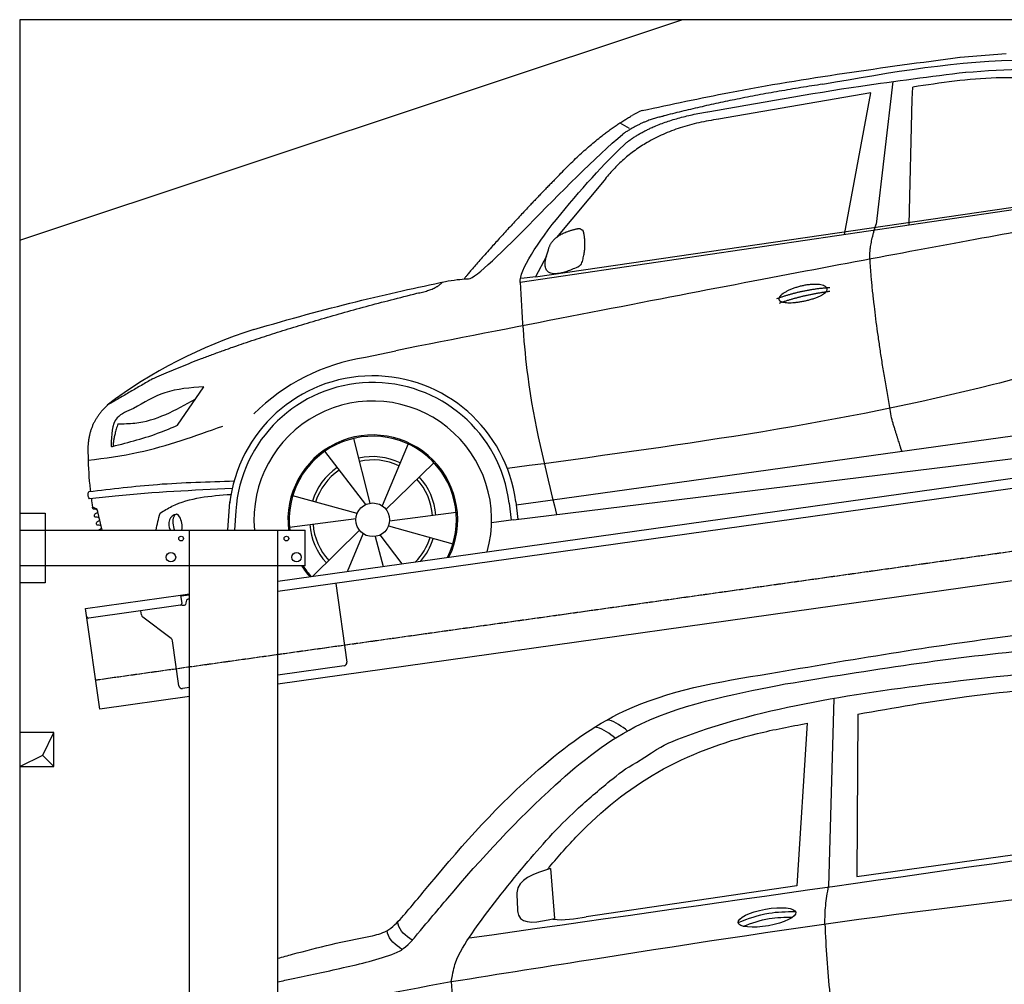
# Model space of a CAD drawing. Header units: millimetres. Extents: x 200 to 6000, y 125 to 5350.
# Tile 2 of 3: x 200 to 3100, y 2508 to 5350. Entities that reach past the tile are written whole.
import ezdxf

# ---------------------------------------------------------------- set-up
doc = ezdxf.new("R2010")
doc.units = ezdxf.units.MM
doc.linetypes.add('GEN3', pattern=[6.25, 5, -1.25])
for name, color, linetype in [('3', 6, 'GEN3'), ('BREAKTHROUGH', 1, 'Continuous'), ('CAR', 1, 'Continuous'), ('SICHTBARE_KANTEN_DIN_', 7, 'Continuous')]:
    doc.layers.add(name, color=color, linetype=linetype)
doc.layers.add('AM_0', color=7, linetype='Continuous', lineweight=50)

# ---------------------------------------------------------------- blocks, each defined once
blk = doc.blocks.new('car_150_')
at = {"layer": 'CAR'}
for p, q in [((6993.7, 5277.2), (7129.2, 5288.8)), ((6796.4, 5203.8), (6750.1, 4783)), ((6731.9, 5170.4), (6283.3, 5089.2)), ((6657.9, 4752.4), (6731.9, 5170.4)), ((6853.7, 5152.6), (6855.4, 5188)), ((6848, 4782.8), (6853.7, 5152.6)), ((5993.7, 5075.5), (6021.3, 5060)), ((5703.5, 4603.8), (7806, 4931.3)), ((5748.6, 4619.9), (7887.1, 4949.3)), ((5948.1, 4905.6), (5809.7, 4736.5)), ((5780.5, 4681.2), (5748.6, 4619.9)), ((5748.6, 4619.9), (5707.7, 4614.5)), ((5249.2, 4379.1), (5338.8, 4399.4)), ((4697.5, 4174.8), (4774.2, 4288.5)), ((7646, 4233.7), (5761.2, 3956.2)), ((5689.3, 3904.2), (7721.3, 4169.7)), ((5267.2, 3949.5), (5216.9, 4139.6)), ((5377, 4125.1), (5302.6, 3941.6)), ((5131.5, 4101.3), (5253.2, 3945.1)), ((5313.4, 3931.7), (5452.9, 4070.3)), ((5734.4, 4063.7), (5670.2, 4054.4)), ((4848.5, 3866.9), (4853.3, 3950.1)), ((5228.7, 3918.3), (5038.9, 3969.8)), ((5676.1, 3953), (5682.6, 3903)), ((5695.3, 3956.7), (5702.3, 3904.6)), ((5761.2, 3956.2), (5696.7, 3946.7)), ((4463, 3925.5), (4449.3, 3931.7)), ((4478.1, 3864), (4463, 3925.5)), ((4871, 3924.2), (4867.7, 3867.1)), ((5520.5, 3924.4), (5324.3, 3897.1)), ((5029.4, 3876.7), (5225.5, 3904)), ((5689.3, 3904.2), (5624.9, 3894.7)), ((5693.6, 3903), (5693.4, 3904.4)), ((5236.4, 3869.4), (5098.3, 3732.1)), ((5201.8, 3747.5), (5247.2, 3859.5)), ((5321.2, 3882.8), (5511, 3831.3)), ((5282.7, 3851.6), (5306.1, 3763)), ((5362.6, 3771.4), (5296.6, 3856))]:
    blk.add_line(p, q, dxfattribs=at)
blk.add_circle((5274.9, 3900.5), 49.6, dxfattribs=at)
for centre, radius, start, end in [((6122, 4949.8), 174.5, 111.2882, 121.9546), ((5356.2, 3104.6), 1422.1, 107.8766, 127.519), ((5347.7, 3787.7), 599.5, 99.4563, 135.2463), ((5274.9, 3900.5), 424.2, 7.6054, 174.1435), ((5274.9, 3900.5), 404.6, 7.4461, 176.652), ((5274.9, 3900.5), 350, 344.7595, 185.4081), ((5274.9, 3900.5), 250, 334.2204, 187.3999), ((5274.9, 3900.5), 246.4, 333.6424, 187.5031), ((5274.9, 3900.5), 186.2, 64.7762, 103.2667), ((5274.9, 3900.5), 176.5, 64.6018, 103.1816), ((5274.9, 3900.5), 186.2, 124.7762, 163.2667), ((5274.9, 3900.5), 176.5, 124.6018, 163.1816), ((5274.9, 3900.5), 176.5, 4.6018, 43.1816), ((5274.9, 3900.5), 186.2, 4.7762, 43.2667), ((5274.9, 3900.5), 176.5, 184.6018, 223.1816), ((5274.9, 3900.5), 186.2, 184.7762, 223.2667), ((5274.9, 3900.5), 176.5, 315.6124, 343.1816), ((5274.9, 3900.5), 186.2, 319.3932, 343.2667), ((5274.9, 3900.5), 250, 213.2019, 222.6786), ((5274.9, 3900.5), 246.4, 213.7482, 223.2566), ((5274.9, 3900.5), 350, 217.4387, 217.626)]:
    blk.add_arc(centre, radius, start, end, dxfattribs=at)
for centre, major_axis, ratio, start_param, end_param in [((4699.7, 3882.5), (4.4, -29.4), 0.870747, 3.078863, 5.190641), ((4699.8, 3882.5), (-4.4, 29.6), 0.439627, 4.05108, 8.39242), ((4699.7, 3882.6), (4.4, -29.5), 0.784824, 3.019947, 3.143719)]:
    blk.add_ellipse(centre, major_axis=major_axis, ratio=ratio, start_param=start_param, end_param=end_param, dxfattribs=at)
for points, degree, knots in [([(6058.7, 5112.4), (6144.2, 5131.5), (6453.2, 5200.5), (6766.8, 5245), (6993.6, 5277.2)], 3, [0, 0, 0, 0, 262.813629, 949.636575, 949.636575, 949.636575, 949.636575]), ([(6590.3, 5194.3), (6790.1, 5231.4), (7055.2, 5280.6), (7323.2, 5267.8), (7389.2, 5264.7)], 3, [0, 0, 0, 0, 605.994997, 803.781644, 803.781644, 803.781644, 803.781644]), ([(7010.2, 5233), (7130.8, 5242.4), (7438, 5266.3), (7702.5, 5100), (7863.2, 4999)], 3, [0, 0, 0, 0, 355.261483, 904.814862, 904.814862, 904.814862, 904.814862]), ([(6252.1, 5110.1), (6401.8, 5138.2), (6653.7, 5185.6), (6907.8, 5219.4), (7011, 5233.1)], 3, [0, 0, 0, 0, 456.745059, 768.877533, 768.877533, 768.877533, 768.877533]), ([(7280.4, 5213.4), (7220.4, 5216.3), (7078, 5223.2), (6937, 5200.9), (6855.4, 5188)], 3, [0, 0, 0, 0, 179.578451, 426.729981, 426.729981, 426.729981, 426.729981]), ([(5483, 4604.3), (5494.7, 4606.5), (5516.1, 4610.4), (5537.7, 4612.2), (5547.5, 4613)], 3, [0, 0, 0, 0, 35.619977, 65.088393, 65.088393, 65.088393, 65.088393]), ([(5703.5, 4603.8), (5709.3, 4511.2), (5723.7, 4280), (5781.3, 4055.4), (5815.9, 3920.7)], 3, [0, 0, 0, 0, 277.59112, 693.570767, 693.570767, 693.570767, 693.570767]), ([(6465.7, 4559.3), (6463.6, 4567.3), (6482, 4586.6), (6560.8, 4618.6), (6657.6, 4599.5), (6576.9, 4555.6), (6492.9, 4543.8), (6467.7, 4551.3), (6465.7, 4559.3)], 5, [0, 0, 0, 0, 0, 0, 0.300106, 0.500106, 0.700106, 1, 1, 1, 1, 1, 1]), ([(7654.8, 4478.5), (7470.6, 4420.5), (6844.5, 4223.3), (6193.7, 4129.8), (5734.4, 4063.7)], 3, [0, 0, 0, 0, 579.00444, 1967.110779, 1967.110779, 1967.110779, 1967.110779]), ([(4774.2, 4288.5), (4734.9, 4285.3), (4660.9, 4279.4), (4597.6, 4240.9), (4567.9, 4222.9)], 3, [0, 0, 0, 0, 116.380747, 219.102854, 219.102854, 219.102854, 219.102854]), ([(4521.8, 4177.7), (4538.5, 4177.9), (4619.5, 4178.7), (4691.9, 4219.3), (4749.3, 4251.6)], 3, [0, 0, 0, 0, 49.860743, 241.440865, 241.440865, 241.440865, 241.440865]), ([(4567.9, 4222.9), (4549.3, 4215.3), (4503.1, 4196.4), (4503, 4144.5), (4502.9, 4113.4)], 3, [0, 0, 0, 0, 55.914644, 138.985336, 138.985336, 138.985336, 138.985336]), ([(4435.2, 4069.4), (4484.9, 4076.4), (4620.6, 4095.5), (4749.3, 4143.2), (4831, 4173.4)], 3, [0, 0, 0, 0, 150.106975, 410.193991, 410.193991, 410.193991, 410.193991]), ([(4506.8, 4110.9), (4554.4, 4123.4), (4619.5, 4140.5), (4680.9, 4167.5), (4697.5, 4174.8)], 3, [0, 0, 0, 0, 147.159719, 201.348086, 201.348086, 201.348086, 201.348086]), ([(4434.3, 4093), (4435.5, 4060.6), (4436.9, 4022.1), (4441.6, 3983.8), (4442.4, 3977.7)], 3, [0, 0, 0, 0, 97.108013, 115.616313, 115.616313, 115.616313, 115.616313]), ([(4502.9, 4113.4), (4502.8, 4112.3), (4502.6, 4109.8), (4505.2, 4110.5), (4506.8, 4110.9)], 3, [0, 0, 0, 0, 2.598862, 6.284951, 6.284951, 6.284951, 6.284951]), ([(4437.7, 3977.1), (4505, 3985.7), (4647.1, 4004), (4790.2, 4009.1), (4865.6, 4011.8)], 3, [0, 0, 0, 0, 203.297538, 429.475842, 429.475842, 429.475842, 429.475842]), ([(4439.9, 3955.5), (4438, 3959.3), (4434.5, 3966.3), (4436.7, 3973.7), (4437.7, 3977.1)], 3, [0, 0, 0, 0, 12.224254, 22.465372, 22.465372, 22.465372, 22.465372]), ([(4860.2, 3989.6), (4745.2, 3983.2), (4604.7, 3975.4), (4465.2, 3958.6), (4439.9, 3955.5)], 3, [0, 0, 0, 0, 345.382791, 421.716813, 421.716813, 421.716813, 421.716813]), ([(4648.5, 3915.5), (4659.8, 3922.6), (4721.6, 3961.3), (4796, 3967.3), (4856.8, 3972.2)], 3, [0, 0, 0, 0, 39.727462, 217.617343, 217.617343, 217.617343, 217.617343]), ([(4452, 3925), (4451.6, 3925.3), (4449.8, 3926.3), (4449.6, 3929.2), (4449.4, 3931.1), (4449.3, 3931.7)], 3, [0, 0, 0, 0, 1.427923, 5.828292, 7.478143, 7.478143, 7.478143, 7.478143]), ([(4455.1, 3908.2), (4455.8, 3910.1), (4457.4, 3914.2), (4466.6, 3914.3), (4462.3, 3926.1), (4455.8, 3925.4), (4452, 3925)], 3, [0, 0, 0, 0, 5.656821, 12.3267, 20.012637, 30.346325, 30.346325, 30.346325, 30.346325]), ([(4457.8, 3901.6), (4457.4, 3901.8), (4455.6, 3902.8), (4455.4, 3905.7), (4455.1, 3907.7), (4455.1, 3908.2)], 3, [0, 0, 0, 0, 1.427923, 5.828292, 7.478143, 7.478143, 7.478143, 7.478143]), ([(4461, 3884.9), (4461.7, 3886.7), (4463.2, 3890.7), (4472.4, 3890.8), (4468.1, 3902.7), (4461.5, 3902), (4457.8, 3901.6)], 3, [0, 0, 0, 0, 5.495934, 12.165813, 19.85175, 30.185438, 30.185438, 30.185438, 30.185438]), ([(4463.7, 3878.2), (4463.2, 3878.5), (4461.5, 3879.5), (4461.3, 3882.4), (4461, 3884.3), (4461, 3884.9)], 3, [0, 0, 0, 0, 1.427923, 5.828292, 7.478143, 7.478143, 7.478143, 7.478143]), ([(4467.9, 3864), (4468.3, 3864.8), (4470.3, 3867.4), (4478.3, 3867.4), (4474, 3879.3), (4467.4, 3878.6), (4463.7, 3878.2)], 3, [2.682731, 2.682731, 2.682731, 2.682731, 5.656821, 12.3267, 20.012637, 30.346325, 30.346325, 30.346325, 30.346325])]:
    blk.add_open_spline(points, degree=degree, knots=knots, dxfattribs=at)
for points, degree in [([(6590.3, 5194.3), (6342.2, 5155.3), (6121.6, 5097.1)], 2), ([(6013, 5017.6), (6096.2, 5083.6), (6251.3, 5110.3)], 2), ([(5803.2, 4907.4), (5922.7, 5036.5), (6029.7, 5097.9)], 2), ([(6284.4, 5088.8), (6061.8, 5056.7), (5948.1, 4905.6)], 2), ([(6123.2, 5096.2), (6065.8, 5086.5), (6002.6, 5043)], 2), ([(5547.5, 4613), (5577.3, 4598.4), (5843.2, 4907.6), (6002.6, 5043)], 3), ([(5703.8, 4603.3), (5695, 4674.1), (5922.8, 4934.4), (6013, 5017.6)], 3), ([(5803.2, 4907.4), (5732.5, 4835), (5644.3, 4736.7), (5532.9, 4612.6), (5539.4, 4612.3)], 4), ([(7979.4, 4899), (7725, 4888.3), (5338.8, 4399.4)], 2), ([(5837.6, 4753), (5865, 4763.1), (5877.9, 4763.9)], 2), ([(5877.9, 4763.9), (5884.9, 4758.8), (5887.3, 4759.1)], 2), ([(5883.9, 4659.5), (5901.1, 4713.7), (5887.3, 4759.1)], 2), ([(6732.8, 4687.3), (6731.1, 4718.4), (6750.1, 4783)], 2), ([(5785.9, 4700), (5794.1, 4735.6), (5837.6, 4753)], 2), ([(5871.8, 4649.8), (5747.2, 4591.7), (5785.9, 4700)], 2), ([(6803, 4201), (6743.7, 4508.9), (6732.8, 4687.3)], 2), ([(5871.8, 4649.8), (5877.4, 4652.5), (5883.9, 4659.5)], 2), ([(4919.6, 4458.1), (5131.9, 4523.6), (5319.2, 4569), (5483, 4604.3)], 3), ([(5399.6, 4569.1), (5453.7, 4579.5), (5474.4, 4601.9)], 2), ([(6460.2, 4561.7), (6532.3, 4589.4), (6615.8, 4595.9)], 2), ([(6467.2, 4548.7), (6538.3, 4574), (6615.5, 4584.7)], 2), ([(4622.5, 4310.5), (4903.3, 4440.5), (5399.6, 4569.1)], 2), ([(4622.5, 4310.5), (4492.9, 4233.7)], 1), ([(4492.9, 4233.7), (4430.6, 4178.8), (4434.3, 4093)], 2), ([(4521.8, 4177.7), (4507.9, 4132), (4508.6, 4113.8)], 2), ([(6803, 4201), (6822.6, 4138.3), (6831.4, 4112.8)], 2), ([(4508.6, 4113.8), (4511.9, 4114.1), (4510.2, 4111.7)], 2), ([(4445.5, 3956.2), (4446.7, 3948), (4448, 3939.9), (4449.3, 3931.7)], 3), ([(4637.5, 3865.3), (4639.1, 3881.6), (4643.8, 3898.6), (4648.5, 3915.5)], 3)]:
    blk.add_open_spline(points, degree=degree, dxfattribs=at)
blk = doc.blocks.new('CAR_EG')
at = {"layer": 'CAR'}
for p, q in [((33784.9, 2644.9), (33768.8, 2090.9)), ((33855.2, 2598.7), (33852.2, 2120.1)), ((33705.9, 2571.9), (33676, 2092.9)), ((33852.2, 2120.1), (34567.6, 2220.6)), ((32950.4, 2144.1), (32961.3, 1996.3)), ((33676, 2092.9), (33055.3, 2001.9)), ((32851.3, 2067.7), (32852.3, 2023.4))]:
    blk.add_line(p, q, dxfattribs=at)
blk.add_ellipse((33587.4, 1999.8), major_axis=(-85, -15.3), ratio=0.28676, dxfattribs=at)
for points, knots in [([(33596.2, 2718.6), (33833.8, 2759.2), (34248.6, 2830.2), (34671.7, 2869.7), (34851.8, 2870.2)], [0, 0, 0, 0, 724.09838, 1264.268143, 1264.268143, 1264.268143, 1264.268143]), ([(33641.3, 2687.7), (33888.6, 2727.9), (34289.4, 2793.1), (34696.2, 2808.8), (34851.8, 2807)], [0, 0, 0, 0, 750.99467, 1217.35525, 1217.35525, 1217.35525, 1217.35525]), ([(33203.6, 2456.4), (33274.2, 2503.5), (33505.2, 2604.9), (34003.4, 2687.4), (34469.5, 2730.1), (34567.3, 2738.8)], [0, 0, 0, 0, 57.768711, 889.406275, 1467.79431, 1467.79431, 1467.79431, 1467.79431]), ([(32511.9, 1999.5), (32540.7, 2032.1), (32664.8, 2185.7), (32868.8, 2412.1), (33192.2, 2651), (33443.2, 2694.1), (33596.2, 2718.6)], [50.344413, 50.344413, 50.344413, 50.344413, 177.37825, 645.222843, 958.928175, 1403.607995, 1403.607995, 1403.607995, 1403.607995]), ([(32539, 1928.3), (32594.1, 1993.3), (32717.5, 2142.3), (32922, 2364), (33233.9, 2614.9), (33520.5, 2663.7), (33641.3, 2687.7)], [50.344413, 50.344413, 50.344413, 50.344413, 177.37825, 645.222843, 958.928175, 1403.607995, 1403.607995, 1403.607995, 1403.607995]), ([(33855.2, 2598.7), (33961.7, 2617.6), (34195, 2659.1), (34431.3, 2677.8), (34559.8, 2688)], [0, 0, 0, 0, 324.185882, 710.565468, 710.565468, 710.565468, 710.565468]), ([(33176.9, 2549.1), (33159.7, 2562.5), (33141.5, 2576.8), (33119.6, 2581.7), (33118.4, 2582)], [0, 0, 0, 0, 63.592448, 67.287293, 67.287293, 67.287293, 67.287293]), ([(32947, 2148.7), (32974.2, 2180.2), (33066.6, 2287.5), (33261.9, 2444.9), (33504.8, 2534.1), (33657, 2562.7), (33705.9, 2571.9)], [0, 0, 0, 0, 124.967161, 424.753108, 740.250919, 889.487182, 889.487182, 889.487182, 889.487182]), ([(33140.6, 2528.1), (33123.7, 2541.2), (33105.6, 2555.2), (33084, 2560.6), (33082.7, 2560.9)], [0, 0, 0, 0, 62.591131, 66.740772, 66.740772, 66.740772, 66.740772]), ([(32657.7, 1810.8), (32662.7, 1837.8), (32671, 1881.3), (32747.8, 1998.5), (32864.2, 2144.7), (32997.2, 2295.2), (33118.4, 2396.8), (33172.1, 2440.2), (33203.6, 2456.4)], [0, 0, 0, 0, 49.530978, 151.975748, 416.614123, 642.731173, 769.0417, 862.873828, 862.873828, 862.873828, 862.873828]), ([(32950.4, 2144.1), (32901.2, 2128.4), (32850.1, 2112.1), (32851.2, 2069.4), (32851.3, 2067.7)], [0, 0, 0, 0, 122.1456, 127.162483, 127.162483, 127.162483, 127.162483]), ([(32657.7, 1810.8), (32801.3, 1833.7), (33529.6, 1949.8), (34261.4, 2059.7), (34851.8, 2102.1)], [0, 0, 0, 0, 436.512598, 2212.794207, 2212.794207, 2212.794207, 2212.794207]), ([(33758.1, 1980.9), (33758.4, 1998.7), (33759.2, 2035.7), (33765.5, 2072.1), (33768.8, 2090.9)], [0, 0, 0, 0, 53.441715, 110.698869, 110.698869, 110.698869, 110.698869]), ([(32852.3, 2023.4), (32853.1, 2017.4), (32858.9, 1974.6), (32913.9, 1986.3), (32961.3, 1996.3)], [0, 0, 0, 0, 17.173154, 123.258066, 123.258066, 123.258066, 123.258066]), ([(33502.5, 1985.1), (33532.3, 1996.2), (33586.6, 2016.4), (33644.4, 2016.9), (33670.5, 2017.1)], [0, 0, 0, 0, 94.349912, 172.189199, 172.189199, 172.189199, 172.189199]), ([(32419.9, 1944.5), (32436.6, 1948.5), (32472.8, 1957.1), (32498.2, 1984.7), (32511.9, 1999.5)], [0, 0, 0, 0, 50.400381, 109.403718, 109.403718, 109.403718, 109.403718]), ([(32542.2, 1932.5), (32523.9, 1946.2), (32503.8, 1961.3), (32500.5, 1984.3), (32500.2, 1986.4)], [0, 0, 0, 0, 62.779001, 69.168935, 69.168935, 69.168935, 69.168935]), ([(33517.4, 1974), (33542.6, 1983.3), (33589.9, 1999.4), (33639.9, 2000.6), (33663.2, 2000.9)], [14.4466, 14.4466, 14.4466, 14.4466, 94.349912, 163.782287, 163.782287, 163.782287, 163.782287]), ([(33758.1, 1980.9), (33761.4, 1911.9), (33767.2, 1789.1), (33788.6, 1668), (33798, 1614.9)], [0, 0, 0, 0, 206.928271, 368.471033, 368.471033, 368.471033, 368.471033]), ([(32147.1, 1879.7), (32161.4, 1883.6), (32253.2, 1908.3), (32340.9, 1930.5), (32419.9, 1944.5)], [480.055163, 480.055163, 480.055163, 480.055163, 524.621583, 765.993096, 765.993096, 765.993096, 765.993096]), ([(32512.5, 1905.7), (32493.6, 1919.4), (32472.8, 1934.5), (32469.5, 1957.8), (32469.2, 1960)], [0, 0, 0, 0, 63.952186, 70.34212, 70.34212, 70.34212, 70.34212]), ([(32147.1, 1810.2), (32160.6, 1813.1), (32224.9, 1826.6), (32326.6, 1848.2), (32457.9, 1879.4), (32514.8, 1903.7), (32539, 1928.3)], [490.628989, 490.628989, 490.628989, 490.628989, 533.213795, 695.201858, 838.866463, 874.591058, 874.591058, 874.591058, 874.591058]), ([(32657.7, 1810.8), (32662, 1738.8), (32669.1, 1620.2), (32699.5, 1505.7), (32711.4, 1460.7)], [0, 0, 0, 0, 215.839891, 354.944954, 354.944954, 354.944954, 354.944954])]:
    blk.add_open_spline(points, degree=3, knots=knots, dxfattribs=at)
for points in [[(32710, 1939.3), (33423.9, 2040.7), (34137.9, 2142.1), (34851.8, 2243.5)], [(32947, 2148.7), (32945, 2146.1), (32942.9, 2143.6), (32940.9, 2141.1)], [(32957.3, 1994.6), (32988.8, 1990.5), (33022.1, 1996.2), (33055.3, 2001.9)], [(32147.1, 1692.4), (32311.6, 1747.3), (32484.7, 1779), (32657.7, 1810.8)]]:
    blk.add_open_spline(points, degree=3, dxfattribs=at)

msp = doc.modelspace()

# ---------------------------------------------------------------- linework, layer by layer
for p, q in [((200, 4700), (2150, 5350)), ((960.5, 3695.2), (3439.3, 4043.6)), ((3446.5, 4014.3), (960.5, 3664.9)), ((200.5, 3896.2), (275.5, 3896.2)), ((200.5, 3896.2), (275.5, 3896.2)), ((275.5, 3896.2), (275.5, 3691.2)), ((275.5, 3896.2), (275.5, 3691.2)), ((200.5, 3846.2), (1040.5, 3846.2)), ((700.5, 2226.2), (700.5, 3846.2)), ((960.5, 306.2), (960.5, 3846.2)), ((1040.5, 3741.2), (1040.5, 3846.2)), ((3665.2, 3772.4), (960.5, 3392.2)), ((1040.5, 3741.2), (200.5, 3741.2)), ((275.5, 3691.2), (200.5, 3691.2)), ((275.5, 3691.2), (200.5, 3691.2)), ((1131.2, 3688.9), (1163.8, 3457.2)), ((394.2, 3615.6), (674, 3654.9)), ((674, 3654.9), (700.5, 3658.6)), ((674, 3654.9), (677.5, 3630.2)), ((700.5, 3654.6), (674.5, 3651)), ((680.8, 3624.6), (685.7, 3625.3)), ((690, 3630.9), (689.8, 3631.9)), ((698.4, 3643.2), (700.5, 3643.5)), ((436, 3318.5), (394.2, 3615.6)), ((673.2, 3624.5), (403.4, 3586.6)), ((558.5, 3596.4), (556.9, 3608.2)), ((646.1, 3526.7), (562.4, 3589.8)), ((668.6, 3387.6), (650, 3520.1)), ((1155.3, 3445.9), (960.5, 3418.5)), ((700.5, 3381.9), (679.9, 3379.1)), ((700.5, 3355.7), (436, 3318.5))]:
    msp.add_line(p, q)
for centre, radius in [((675.5, 3821.2), 7), ((985.5, 3821.2), 7), ((645.5, 3766.2), 14), ((1015.5, 3766.2), 14)]:
    msp.add_circle(centre, radius)
for centre, radius, start, end in [((672.5, 3629.5), 5, 278, 8), ((680.1, 3629.5), 5, 221.2367, 278), ((685, 3630.2), 5, 278, 8), ((699.7, 3633.3), 10, 98, 188), ((568.4, 3597.8), 10, 188, 233), ((402.7, 3591.5), 5, 188, 278), ((640.1, 3518.7), 10, 8, 53), ((1153.9, 3455.8), 10, 278, 8), ((678.5, 3389), 10, 188, 278)]:
    msp.add_arc(centre, radius, start, end)
at = {"layer": '3'}
msp.add_line((423.9, 3404.7), (5431.3, 4108.4), dxfattribs=at)
at = {"layer": 'BREAKTHROUGH'}
for p, q in [((267.8, 3182.9), (300.5, 3250)), ((267.8, 3182.9), (300.5, 3250)), ((200.5, 3150), (267.8, 3182.9)), ((200.5, 3150), (267.8, 3182.9)), ((267.6, 3182.8), (300.5, 3150)), ((267.6, 3182.8), (300.5, 3150))]:
    msp.add_line(p, q, dxfattribs=at)
msp.add_lwpolyline([(300.5, 3250), (200.5, 3250), (200.5, 3150), (300.5, 3150)], close=True, dxfattribs=at)
msp.add_lwpolyline([(300.5, 3250), (200.5, 3250), (200.5, 3150), (300.5, 3150)], close=True, dxfattribs=at)
at = {"layer": 'SICHTBARE_KANTEN_DIN_'}
for p, q in [((5500, 5350), (200, 5350)), ((200, 5350), (200.5, 300))]:
    msp.add_line(p, q, dxfattribs=at)

# ---------------------------------------------------------------- block references
at = {"layer": 'AM_0', "rotation": 359.5505213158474}
msp.add_blockref('car_150_', (-4065.3, 17.4), dxfattribs=at)
at = {"layer": 'AM_0'}
msp.add_blockref('CAR_EG', (-31186.6, 705.1), dxfattribs=at)

doc.saveas('drawing.dxf')
